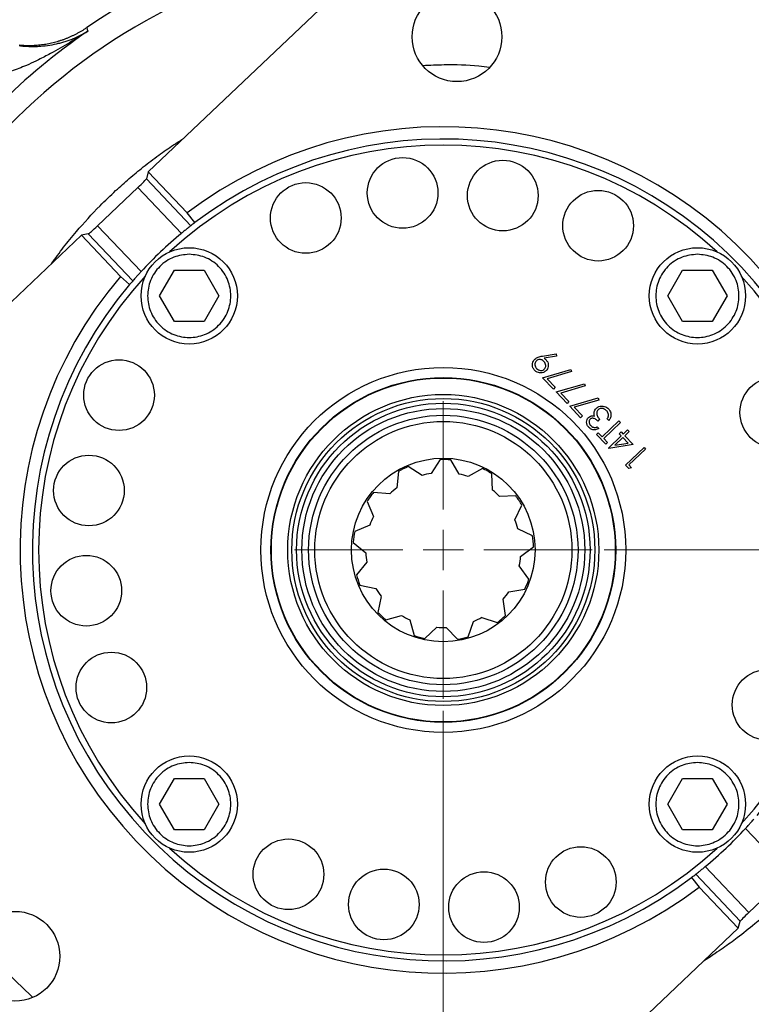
# Model space of a CAD drawing. Header units: inches. Extents: x 0.6 to 16.3, y 0.2 to 11.5.
# Tile 23 of 25: x 11.8 to 14.2, y 5.8 to 9. Entities that reach past the tile are written whole.
import ezdxf

# ---------------------------------------------------------------- set-up
doc = ezdxf.new("R2010")
doc.units = ezdxf.units.IN
doc.header["$MEASUREMENT"] = 0
doc.styles.add('SLDTEXTSTYLE0', font='TXT', dxfattribs={"width": 0.75})
doc.dimstyles.new('SLDDIMSTYLE0', dxfattribs={"dimtxt": 0.137795, "dimasz": 0.14, "dimexe": 0, "dimexo": 0.0625, "dimgap": 0.034449, "dimtad": 1, "dimlfac": 1.5, "dimrnd": 1e-09, "dimzin": 4, "dimdsep": 46, "dimtxsty": 'SLDTEXTSTYLE0', "dimblk1": 'CLOSED', "dimblk2": 'CLOSED', "dimsah": 1, "dimcen": 0.09, "dimadec": 0, "dimazin": 1, "dimtfac": 1, "dimtofl": 0, "dimtmove": 0, "dimatfit": 3, "dimldrblk": 'CLOSED', "dimfxl": 0, "dimfrac": 2, "dimtolj": 1, "dimtzin": 12, "dimarcsym": 0})
doc.dimstyles.new('SLDDIMSTYLE1', dxfattribs={"dimtxt": 0.137795, "dimasz": 0.14, "dimexe": 0, "dimexo": 0.0625, "dimgap": 0.034449, "dimtad": 1, "dimlfac": 1.5, "dimrnd": 1e-09, "dimzin": 12, "dimdsep": 46, "dimtxsty": 'SLDTEXTSTYLE0', "dimblk1": 'CLOSED', "dimblk2": 'CLOSED', "dimsah": 1, "dimcen": 0.09, "dimadec": 0, "dimazin": 3, "dimtfac": 1, "dimtofl": 0, "dimtmove": 0, "dimatfit": 3, "dimldrblk": 'CLOSED', "dimfxl": 0, "dimfrac": 2, "dimtolj": 1, "dimtzin": 12, "dimarcsym": 0})
doc.dimstyles.new('SLDDIMSTYLE2', dxfattribs={"dimtxt": 0.137795, "dimasz": 0.14, "dimexe": 0, "dimexo": 0.0625, "dimgap": 0.034449, "dimtad": 1, "dimlfac": 1.5, "dimrnd": 1e-09, "dimzin": 12, "dimdsep": 46, "dimtxsty": 'SLDTEXTSTYLE0', "dimblk1": 'CLOSED', "dimblk2": 'CLOSED', "dimsah": 1, "dimcen": 0.09, "dimadec": 0, "dimazin": 3, "dimtfac": 1, "dimtmove": 0, "dimatfit": 0, "dimldrblk": 'CLOSED', "dimfxl": 0, "dimfrac": 2, "dimtolj": 1, "dimtzin": 12, "dimarcsym": 0})

# ---------------------------------------------------------------- blocks, each defined once
blk = doc.blocks.new('_Closed')
at = {"color": 0, "linetype": 'ByBlock', "lineweight": -2}
for p, q in [((-1, 0.166667), (0, 0)), ((-1, 0.166667), (-1, -0.166667)), ((0, 0), (-1, -0.166667)), ((0, 0), (-1, 0))]:
    blk.add_line(p, q, dxfattribs=at)
blk = doc.blocks.new('_D')
at = {"color": 7, "linetype": 'Continuous', "lineweight": 0}
for p, q in [((13.5425, 9.2959), (15.9172, 9.2959)), ((15.8779, 9.2959), (15.8779, 4.4262)), ((14.4696, 4.4262), (15.9172, 4.4262))]:
    blk.add_line(p, q, dxfattribs=at)
at = {"color": 7, "linetype": 'Continuous', "lineweight": 18, "xscale": 0.14, "yscale": 0.14}
for p, rotation in [((15.8779, 9.2959), 90.0000000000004), ((15.8779, 4.4262), 270.0000000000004)]:
    blk.add_blockref('_Closed', p, dxfattribs=dict(at, rotation=rotation))
at = {"color": 7, "linetype": 'Continuous', "lineweight": 18, "insert": (15.7002, 8.3181), "char_height": 0.1378, "attachment_point": 1, "rotation": 90, "style": 'SLDTEXTSTYLE0'}
blk.add_mtext('7.30', dxfattribs=at)
blk = doc.blocks.new('_D_1')
at = {"color": 7, "linetype": 'Continuous', "lineweight": 0}
for p, q in [((15.2775, 6.9375), (15.2775, 3.0455)), ((12.3908, 4.626), (12.3908, 3.0455)), ((15.2775, 3.0849), (12.3908, 3.0849))]:
    blk.add_line(p, q, dxfattribs=at)
at = {"color": 7, "linetype": 'Continuous', "lineweight": 18, "xscale": 0.14, "yscale": 0.14, "rotation": 180.0000000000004}
blk.add_blockref('_Closed', (12.3908, 3.0849), dxfattribs=at)
at = {"color": 7, "linetype": 'Continuous', "lineweight": 18, "xscale": 0.14, "yscale": 0.14}
blk.add_blockref('_Closed', (15.2775, 3.0849), dxfattribs=at)
at = {"color": 7, "linetype": 'Continuous', "lineweight": 18, "insert": (13.8165, 3.2625), "char_height": 0.1378, "attachment_point": 1, "style": 'SLDTEXTSTYLE0'}
blk.add_mtext('4.33', dxfattribs=at)
blk = doc.blocks.new('_D_2')
at = {"color": 7, "linetype": 'Continuous', "lineweight": 0}
for p, q in [((13.2241, 6.7202), (13.2241, 3.9904)), ((12.3908, 4.626), (12.3908, 3.9904)), ((12.3908, 4.0298), (12.1408, 4.0298)), ((13.2241, 4.0298), (12.3908, 4.0298)), ((13.2241, 4.0298), (13.4741, 4.0298))]:
    blk.add_line(p, q, dxfattribs=at)
at = {"color": 7, "linetype": 'Continuous', "lineweight": 18, "xscale": 0.14, "yscale": 0.14}
blk.add_blockref('_Closed', (12.3908, 4.0298, -0.3129), dxfattribs=at)
at = {"color": 7, "linetype": 'Continuous', "lineweight": 18, "xscale": 0.14, "yscale": 0.14, "rotation": 180.0000000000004}
blk.add_blockref('_Closed', (13.2241, 4.0298, -0.3129), dxfattribs=at)
at = {"color": 7, "linetype": 'Continuous', "lineweight": 18, "insert": (12.5599, 4.2074), "char_height": 0.1378, "attachment_point": 1, "style": 'SLDTEXTSTYLE0'}
blk.add_mtext('1.25', dxfattribs=at)
blk = doc.blocks.new('_D_3')
at = {"color": 7, "linetype": 'Continuous', "lineweight": 0}
for p, q in [((13.7464, 7.2426), (15.6149, 7.2426)), ((15.5755, 7.2426), (15.5755, 4.4262)), ((14.4696, 4.4262), (15.6149, 4.4262))]:
    blk.add_line(p, q, dxfattribs=at)
at = {"color": 7, "linetype": 'Continuous', "lineweight": 18, "xscale": 0.14, "yscale": 0.14}
for p, rotation in [((15.5755, 7.2426, -0.3129), 90.0000000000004), ((15.5755, 4.4262, -0.3129), 270.0000000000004)]:
    blk.add_blockref('_Closed', p, dxfattribs=dict(at, rotation=rotation))
at = {"color": 7, "linetype": 'Continuous', "lineweight": 18, "insert": (15.3979, 5.5538), "char_height": 0.1378, "attachment_point": 1, "rotation": 90, "style": 'SLDTEXTSTYLE0'}
blk.add_mtext('4.22', dxfattribs=at)
blk = doc.blocks.new('SW_CENTERMARKSYMBOL_1')
at = {"color": 0, "linetype": 'Continuous', "lineweight": 18}
for p, q in [((0, 0.1312), (0, 0.483)), ((0, 0), (0, 0.0656)), ((-0.1312, 0), (-0.483, 0)), ((0, 0), (-0.0656, 0)), ((0, 0), (0, -0.0656)), ((0, 0), (0.0656, 0)), ((0.1312, 0), (0.483, 0)), ((0, -0.1312), (0, -0.483))]:
    blk.add_line(p, q, dxfattribs=at)

msp = doc.modelspace()

# ---------------------------------------------------------------- linework, layer by layer
at = {"color": 7, "linetype": 'Continuous', "lineweight": 25}
for p, q in [((13.0164, 9.1815), (12.2663, 8.4702)), ((12.0665, 8.9385), (12.0683, 8.9327)), ((12.0683, 8.9327), (12.07, 8.927)), ((12.2663, 8.4702), (12.2601, 8.4479)), ((12.2601, 8.4479), (12.4048, 8.2953)), ((12.3929, 8.3367), (12.2663, 8.4702)), ((12.2325, 8.4191), (12.1019, 8.2952)), ((12.3736, 8.2703), (12.2325, 8.4191)), ((12.4178, 8.3053), (12.3929, 8.3367)), ((12.1019, 8.2952), (12.243, 8.1464)), ((12.049, 8.2641), (11.2989, 7.5528)), ((12.0716, 8.2692), (12.049, 8.2641)), ((12.049, 8.2641), (12.1757, 8.1306)), ((12.2163, 8.1166), (12.0716, 8.2692)), ((12.3029, 8.0675), (12.3511, 8.1509)), ((12.3511, 8.1509), (12.4473, 8.1509)), ((12.4473, 8.1509), (12.4954, 8.0675)), ((13.9529, 8.0675), (14.001, 8.1509)), ((14.001, 8.1509), (14.0972, 8.1509)), ((14.0972, 8.1509), (14.1453, 8.0675)), ((12.1757, 8.1306), (12.2056, 8.1041)), ((12.3511, 7.9842), (12.3029, 8.0675)), ((12.4954, 8.0675), (12.4473, 7.9842)), ((14.001, 7.9842), (13.9529, 8.0675)), ((14.1453, 8.0675), (14.0972, 7.9842)), ((12.4473, 7.9842), (12.3511, 7.9842)), ((14.0972, 7.9842), (14.001, 7.9842)), ((13.5457, 7.8722), (13.5906, 7.8794)), ((13.5917, 7.8722), (13.5512, 7.8657)), ((13.5906, 7.8794), (13.5917, 7.8722)), ((13.5463, 7.802), (13.6384, 7.829)), ((13.5815, 7.7648), (13.5463, 7.802)), ((13.6403, 7.8219), (13.5612, 7.7987)), ((13.6384, 7.829), (13.6403, 7.8219)), ((13.5612, 7.7987), (13.5877, 7.7707)), ((13.5877, 7.7707), (13.5815, 7.7648)), ((13.5904, 7.7555), (13.6825, 7.7825)), ((13.6844, 7.7754), (13.6053, 7.7522)), ((13.6825, 7.7825), (13.6844, 7.7754)), ((13.6257, 7.7183), (13.5904, 7.7555)), ((13.6053, 7.7522), (13.6319, 7.7241)), ((13.6345, 7.709), (13.7266, 7.736)), ((13.7266, 7.736), (13.7285, 7.7289)), ((13.6319, 7.7241), (13.6257, 7.7183)), ((13.6698, 7.6717), (13.6345, 7.709)), ((13.7285, 7.7289), (13.6494, 7.7057)), ((13.6494, 7.7057), (13.676, 7.6776)), ((13.676, 7.6776), (13.6698, 7.6717)), ((13.7241, 7.6423), (13.7293, 7.6369)), ((13.7316, 7.6671), (13.7254, 7.6612)), ((13.7399, 7.6102), (13.7942, 7.6616)), ((13.7993, 7.6562), (13.7451, 7.6048)), ((13.7617, 7.6633), (13.7566, 7.6687)), ((13.7942, 7.6616), (13.7993, 7.6562)), ((13.7212, 7.6175), (13.7274, 7.6234)), ((13.7514, 7.5857), (13.7212, 7.6175)), ((13.7274, 7.6234), (13.7399, 7.6102)), ((13.7601, 7.5734), (13.802, 7.6131)), ((13.8071, 7.6076), (13.7809, 7.5827)), ((13.7954, 7.62), (13.8016, 7.6259)), ((13.802, 7.6131), (13.7954, 7.62)), ((13.8016, 7.6259), (13.8082, 7.619)), ((13.8242, 7.5896), (13.8071, 7.6076)), ((13.8082, 7.619), (13.8221, 7.6322)), ((13.8273, 7.6268), (13.8133, 7.6135)), ((13.8133, 7.6135), (13.8405, 7.5848)), ((13.8221, 7.6322), (13.8273, 7.6268)), ((13.7451, 7.6048), (13.7576, 7.5916)), ((13.7576, 7.5916), (13.7514, 7.5857)), ((13.8405, 7.5848), (13.7611, 7.5723)), ((13.7809, 7.5827), (13.8242, 7.5896)), ((13.8153, 7.5183), (13.8758, 7.5756)), ((13.8758, 7.5756), (13.8809, 7.5702)), ((13.7611, 7.5723), (13.7601, 7.5734)), ((13.8809, 7.5702), (13.8267, 7.5187)), ((13.1551, 7.4848), (13.1102, 7.5131)), ((13.2136, 7.5359), (13.1848, 7.4913)), ((13.2756, 7.4891), (13.249, 7.535)), ((13.8259, 7.5071), (13.8153, 7.5183)), ((13.8267, 7.5187), (13.8355, 7.5094)), ((13.0785, 7.4974), (13.0737, 7.4445)), ((13.3511, 7.5072), (13.3049, 7.4811)), ((13.3842, 7.437), (13.3821, 7.49)), ((13.8355, 7.5094), (13.8259, 7.5071)), ((13.0505, 7.4249), (12.9976, 7.4292)), ((13.4595, 7.4179), (13.4065, 7.4162)), ((12.9767, 7.4005), (12.9971, 7.3515)), ((13.4562, 7.3403), (13.4789, 7.3882)), ((12.9856, 7.3233), (12.9368, 7.3025)), ((13.514, 7.2884), (13.4663, 7.3116)), ((12.9317, 7.2674), (12.9725, 7.2335)), ((13.475, 7.2212), (13.5174, 7.2531)), ((12.9754, 7.2032), (12.9419, 7.1621)), ((13.5021, 7.1484), (13.4706, 7.1911)), ((12.9536, 7.1287), (13.0055, 7.1176)), ((13.4364, 7.1071), (13.4887, 7.1156)), ((13.0221, 7.0921), (13.0116, 7.0402)), ((13.4265, 7.03), (13.4185, 7.0825)), ((13.0375, 7.016), (13.0886, 7.0303)), ((13.1152, 7.0155), (13.13, 6.9646)), ((13.3046, 6.9603), (13.3218, 7.0105)), ((13.3491, 7.0239), (13.3994, 7.0072)), ((13.1642, 6.9553), (13.2028, 6.9916)), ((13.2332, 6.9909), (13.27, 6.9527)), ((12.3029, 6.4176), (12.3511, 6.5009)), ((12.3511, 6.5009), (12.4473, 6.5009)), ((12.4473, 6.5009), (12.4954, 6.4176)), ((13.9529, 6.4176), (14.001, 6.5009)), ((14.001, 6.5009), (14.0972, 6.5009)), ((14.0972, 6.5009), (14.1453, 6.4176)), ((12.3511, 6.3343), (12.3029, 6.4176)), ((12.4954, 6.4176), (12.4473, 6.3343)), ((14.001, 6.3343), (13.9529, 6.4176)), ((14.1453, 6.4176), (14.0972, 6.3343)), ((12.4473, 6.3343), (12.3511, 6.3343)), ((14.0972, 6.3343), (14.001, 6.3343)), ((14.3464, 6.1899), (14.2053, 6.3387)), ((14.0746, 6.2149), (14.2158, 6.0661)), ((14.0304, 6.1798), (14.0553, 6.1485)), ((14.1882, 6.0373), (14.0435, 6.1898)), ((14.2158, 6.0661), (14.3464, 6.1899)), ((14.0553, 6.1485), (14.1819, 6.0149)), ((13.4318, 5.3036), (14.1819, 6.0149)), ((14.1819, 6.0149), (14.1882, 6.0373))]:
    msp.add_line(p, q, dxfattribs=at)
for centre, radius in [((13.2685, 8.9086), 0.1457), ((13.092, 8.4017), 0.1147), ((13.4172, 8.3931), 0.1147), ((12.7776, 8.3204), 0.1147), ((13.7268, 8.2954), 0.1147), ((12.3992, 8.0675), 0.1563), ((14.0491, 8.0675), 0.1563), ((12.1713, 7.7453), 0.1147), ((13.2241, 7.2426), 0.5922), ((13.2241, 7.2426), 0.5597), ((13.2241, 7.2426), 0.5583), ((14.302, 7.6891), 0.1147), ((13.2241, 7.2426), 0.5049), ((13.2241, 7.2426), 0.4918), ((13.2241, 7.2426), 0.4765), ((13.2241, 7.2426), 0.4593), ((13.2241, 7.2426), 0.4373), ((13.2241, 7.2426), 0.4173), ((12.0735, 7.4357), 0.1147), ((13.2241, 7.2426), 0.298), ((12.065, 7.1105), 0.1147), ((12.1463, 6.7961), 0.1147), ((14.2769, 6.7398), 0.1147), ((12.3992, 6.4176), 0.1563), ((14.0491, 6.4176), 0.1563), ((12.7214, 6.1898), 0.1147), ((13.6706, 6.1647), 0.1147), ((13.031, 6.092), 0.1147), ((13.3562, 6.0834), 0.1147), ((11.8334, 5.9237), 0.1457)]:
    msp.add_circle(centre, radius, dxfattribs=at)
for radius, start, end in [(2.0533, 77.4324, 124.3161), (2.0419, 124.4163, 145.5837), (1.374, 319.7365, 127.2238), (1.334, 319.7736, 127.1866), (1.334, 127.1866, 127.8937), (1.334, 129.6111, 137.3492), (1.374, 139.7365, 307.2238), (1.334, 139.7736, 307.1866), (1.334, 139.0665, 139.7736), (0.2935, 112.831, 119.7541), (0.2935, 85.1387, 92.0618), (0.2518, 98.9849, 105.908), (0.2518, 71.2926, 78.2156), (0.2935, 57.4464, 64.3695), (0.2935, 140.5233, 147.4464), (0.2518, 126.6772, 133.6003), (0.2518, 43.6003, 50.5233), (0.2935, 29.7541, 36.6772), (0.2518, 154.3695, 161.2926), (0.2518, 15.908, 22.831), (0.2935, 168.2156, 175.1387), (0.2935, 2.0618, 8.9849), (0.2518, 182.0618, 188.9849), (0.2518, 348.2156, 355.1387), (0.2935, 195.908, 202.831), (0.2935, 334.3695, 341.2926), (0.2518, 209.7541, 216.6772), (0.2518, 320.5233, 327.4464), (0.2935, 223.6003, 230.5233), (0.2518, 237.4464, 244.3695), (0.2518, 292.831, 299.7541), (0.2935, 306.6772, 313.6003), (0.2518, 265.1387, 272.0618), (0.2935, 251.2926, 258.2156), (0.2935, 278.9849, 285.908), (1.334, 309.6111, 317.3492), (1.334, 307.1866, 307.8937)]:
    msp.add_arc((13.2241, 7.2426), radius, start, end, dxfattribs=at)
at = {"color": 8, "linetype": 'Continuous', "lineweight": 25}
for radius, start, end in [(1.9709, 95.2446, 171.7157), (1.314, 47.4194, 132.5806), (1.314, 137.4194, 222.5806), (1.314, 317.4194, 42.5806), (1.9709, 275.2446, 351.7157), (1.314, 227.4194, 312.5806), (1.9709, 219.4936, 227.4666)]:
    msp.add_arc((13.2241, 7.2426), radius, start, end, dxfattribs=at)
at = {"color": 7, "linetype": 'Continuous', "lineweight": 25}
for centre, start_param, end_param in [((12.2311, 8.4206), 4.712389, 6.195919), ((12.1004, 8.2967), 3.228859, 4.712389), ((14.2172, 6.0645), 1.570796, 3.054326)]:
    msp.add_ellipse(centre, major_axis=(0.029, 0.0275), ratio=0.052408, start_param=start_param, end_param=end_param, dxfattribs=at)
for points, knots in [([(12.07, 8.927), (12.053, 8.9157), (12.0357, 8.9047), (11.9983, 8.8818), (11.9781, 8.8701), (11.9451, 8.8521), (11.9324, 8.8454), (11.9134, 8.8358), (11.9071, 8.8327), (11.8906, 8.8248), (11.8805, 8.8202), (11.8542, 8.8087), (11.838, 8.8022), (11.8039, 8.7901), (11.7862, 8.7846), (11.7687, 8.7803)], [-0.001686, -0.001686, -0.001686, -0.001686, 0.290547, 0.290547, 0.624527, 0.624527, 0.833265, 0.833265, 0.937634, 0.937634, 1.104625, 1.104625, 1.371809, 1.371809, 1.668217, 1.668217, 1.668217, 1.668217]), ([(11.8473, 8.882), (11.8505, 8.8817), (11.8569, 8.8812), (11.8665, 8.8807), (11.8761, 8.8805), (11.8857, 8.8806), (11.8954, 8.8809), (11.905, 8.8815), (11.9145, 8.8824), (11.9241, 8.8836), (11.9336, 8.885), (11.9431, 8.8867), (11.9525, 8.8887), (11.9619, 8.891), (11.9711, 8.8935), (11.9804, 8.8963), (11.9895, 8.8994), (11.9985, 8.9028), (12.0074, 8.9063), (12.0163, 8.9102), (12.025, 8.9143), (12.0336, 8.9186), (12.042, 8.9232), (12.0504, 8.9281), (12.0585, 8.9331), (12.0639, 8.9367), (12.0665, 8.9385)], [0, 0, 0, 0, 0.041666, 0.083331, 0.124998, 0.166665, 0.208333, 0.25, 0.291668, 0.333335, 0.375001, 0.416665, 0.458329, 0.499991, 0.541654, 0.583318, 0.624983, 0.66665, 0.708318, 0.749986, 0.791656, 0.833325, 0.874994, 0.916663, 0.958332, 1, 1, 1, 1]), ([(11.8474, 8.8799), (11.8499, 8.8796), (11.855, 8.879), (11.8626, 8.8783), (11.8703, 8.8778), (11.8782, 8.8774), (11.8861, 8.8772), (11.8942, 8.8772), (11.9023, 8.8774), (11.9174, 8.878), (11.9401, 8.8802), (11.9635, 8.8845), (11.9823, 8.8892), (11.9958, 8.8931), (12.0091, 8.8976), (12.0239, 8.9033), (12.0397, 8.9103), (12.0557, 8.9185), (12.0654, 8.9243), (12.07, 8.927)], [0, 0, 0, 0, 0.0267944, 0.0544151, 0.0828789, 0.1122026, 0.1424023, 0.1734943, 0.2054947, 0.2384195, 0.3545024, 0.4866567, 0.5475375, 0.6137524, 0.6778285, 0.7421465, 0.8362973, 0.9224221, 1, 1, 1, 1]), ([(13.1575, 8.8156), (13.1805, 8.8167), (13.2409, 8.8195), (13.3136, 8.8175), (13.3629, 8.8119), (13.3748, 8.8105)], [0, 0, 0, 0, 0.316958, 0.83384, 1, 1, 1, 1]), ([(11.9522, 8.1723), (11.9651, 8.1901), (11.9908, 8.2256), (12.0428, 8.2887), (12.099, 8.3503), (12.1572, 8.4068), (12.2041, 8.4487), (12.2507, 8.4872), (12.2987, 8.5235), (12.3418, 8.554), (12.3687, 8.5707), (12.3791, 8.5771)], [0, 0, 0, 0, 0.11134, 0.222004, 0.413895, 0.533408, 0.633236, 0.732465, 0.839496, 0.938013, 1, 1, 1, 1]), ([(12.4048, 8.2953), (12.4047, 8.2953), (12.4044, 8.295), (12.4022, 8.2933), (12.3959, 8.2884), (12.3872, 8.2814), (12.3793, 8.2749), (12.3747, 8.2712), (12.3736, 8.2703)], [0, 0, 0, 0, 0.021194, 0.247079, 0.47325, 0.700323, 0.928213, 1, 1, 1, 1]), ([(12.3992, 8.2025), (12.4161, 8.2007), (12.4423, 8.1979), (12.4737, 8.1811), (12.4953, 8.1637), (12.5128, 8.1421), (12.5291, 8.1106), (12.5374, 8.0675), (12.5291, 8.0244), (12.5128, 7.993), (12.4953, 7.9714), (12.4737, 7.9538), (12.4423, 7.9375), (12.3992, 7.9293), (12.3561, 7.9375), (12.3246, 7.9538), (12.303, 7.9714), (12.2855, 7.993), (12.2692, 8.0244), (12.2609, 8.0675), (12.2692, 8.1106), (12.2855, 8.1421), (12.303, 8.1637), (12.3246, 8.1811), (12.3561, 8.1979), (12.3822, 8.2007), (12.3992, 8.2025)], [0, 0, 0, 0, 0.059864, 0.09209, 0.125, 0.15791, 0.190136, 0.25, 0.309864, 0.34209, 0.375, 0.40791, 0.440136, 0.5, 0.559864, 0.59209, 0.625, 0.65791, 0.690136, 0.75, 0.809864, 0.84209, 0.875, 0.90791, 0.940136, 1, 1, 1, 1]), ([(14.0491, 8.2025), (14.0661, 8.2007), (14.0922, 8.1979), (14.1236, 8.1811), (14.1452, 8.1637), (14.1628, 8.1421), (14.1791, 8.1106), (14.1873, 8.0675), (14.1791, 8.0244), (14.1628, 7.993), (14.1452, 7.9714), (14.1236, 7.9538), (14.0922, 7.9375), (14.0491, 7.9293), (14.006, 7.9375), (13.9745, 7.9538), (13.9529, 7.9714), (13.9354, 7.993), (13.9191, 8.0244), (13.9108, 8.0675), (13.9191, 8.1106), (13.9354, 8.1421), (13.9529, 8.1637), (13.9745, 8.1811), (14.006, 8.1979), (14.0321, 8.2007), (14.0491, 8.2025)], [0, 0, 0, 0, 0.059864, 0.09209, 0.125, 0.15791, 0.190136, 0.25, 0.309864, 0.34209, 0.375, 0.40791, 0.440136, 0.5, 0.559864, 0.59209, 0.625, 0.65791, 0.690136, 0.75, 0.809864, 0.84209, 0.875, 0.90791, 0.940136, 1, 1, 1, 1]), ([(12.243, 8.1464), (12.2409, 8.1441), (12.2358, 8.1385), (12.2282, 8.1301), (12.2215, 8.1225), (12.2174, 8.1179), (12.2167, 8.117), (12.2163, 8.1166)], [0, 0, 0, 0, 0.156252, 0.384093, 0.61213, 0.839734, 1, 1, 1, 1]), ([(13.5214, 7.8623), (13.5249, 7.8648), (13.5303, 7.8687), (13.5389, 7.871), (13.5435, 7.8718), (13.5457, 7.8722)], [0, 0, 0, 0, 0.480431, 0.738856, 1, 1, 1, 1]), ([(13.5512, 7.8657), (13.5518, 7.8652), (13.5529, 7.8643), (13.5551, 7.8624), (13.5567, 7.8608), (13.5577, 7.8598)], [0, 0, 0, 0, 0.250167, 0.500366, 1, 1, 1, 1]), ([(13.5206, 7.826), (13.5186, 7.8285), (13.5146, 7.8337), (13.5127, 7.8432), (13.5143, 7.8521), (13.5176, 7.8584), (13.5205, 7.8614), (13.5214, 7.8623)], [0, 0, 0, 0, 0.239816, 0.481597, 0.693698, 0.901796, 1, 1, 1, 1]), ([(13.5262, 7.8566), (13.525, 7.8552), (13.5226, 7.8525), (13.5212, 7.8468), (13.5216, 7.8407), (13.5238, 7.8353), (13.5261, 7.8326), (13.527, 7.8316)], [0, 0, 0, 0, 0.190587, 0.382438, 0.616857, 0.848016, 1, 1, 1, 1]), ([(13.5505, 7.8549), (13.5487, 7.8566), (13.5454, 7.8595), (13.5394, 7.8612), (13.5338, 7.861), (13.5292, 7.8592), (13.5269, 7.8572), (13.5262, 7.8566)], [0, 0, 0, 0, 0.274864, 0.474256, 0.67326, 0.886701, 1, 1, 1, 1]), ([(13.527, 7.8316), (13.5289, 7.8299), (13.5325, 7.8267), (13.5393, 7.825), (13.5454, 7.8254), (13.5495, 7.8273), (13.5514, 7.829), (13.5519, 7.8294)], [0, 0, 0, 0, 0.262481, 0.527486, 0.725172, 0.924021, 1, 1, 1, 1]), ([(13.5519, 7.8294), (13.553, 7.8307), (13.5553, 7.8333), (13.5568, 7.839), (13.5564, 7.8452), (13.554, 7.8508), (13.5516, 7.8537), (13.5505, 7.8549)], [0, 0, 0, 0, 0.181891, 0.364897, 0.598874, 0.832226, 1, 1, 1, 1]), ([(13.5577, 7.8598), (13.5597, 7.8573), (13.5636, 7.8523), (13.5654, 7.8431), (13.5644, 7.8342), (13.561, 7.828), (13.5582, 7.8251), (13.5573, 7.8243)], [0, 0, 0, 0, 0.238544, 0.479028, 0.693755, 0.908413, 1, 1, 1, 1]), ([(13.5573, 7.8243), (13.5549, 7.8224), (13.55, 7.8185), (13.541, 7.8168), (13.5324, 7.8182), (13.5254, 7.8214), (13.5219, 7.8247), (13.5206, 7.826)], [0, 0, 0, 0, 0.224819, 0.451821, 0.648663, 0.862562, 1, 1, 1, 1]), ([(13.7211, 7.7027), (13.7236, 7.7047), (13.7287, 7.7085), (13.7382, 7.7104), (13.7474, 7.7092), (13.755, 7.7055), (13.7588, 7.7019), (13.7604, 7.7003)], [0, 0, 0, 0, 0.215157, 0.43113, 0.644368, 0.845924, 1, 1, 1, 1]), ([(13.6967, 7.6402), (13.6947, 7.6428), (13.6908, 7.6479), (13.6889, 7.6572), (13.6904, 7.6657), (13.6935, 7.6705), (13.6954, 7.6725), (13.6957, 7.6728)], [0, 0, 0, 0, 0.2671779, 0.5362709, 0.7661476, 0.9705994, 1, 1, 1, 1]), ([(13.6957, 7.6728), (13.6976, 7.6743), (13.7013, 7.6772), (13.7083, 7.6786), (13.7128, 7.6779), (13.7148, 7.6775)], [0, 0, 0, 0, 0.345596, 0.694571, 1, 1, 1, 1]), ([(13.7148, 7.6775), (13.7145, 7.6784), (13.7139, 7.6803), (13.7133, 7.6841), (13.7136, 7.687), (13.7138, 7.689)], [0, 0, 0, 0, 0.2513182, 0.503211, 1, 1, 1, 1]), ([(13.7138, 7.689), (13.714, 7.6903), (13.7149, 7.6941), (13.7174, 7.6989), (13.7202, 7.7018), (13.7211, 7.7027)], [0, 0, 0, 0, 0.251636, 0.74761, 1, 1, 1, 1]), ([(13.7268, 7.6978), (13.7256, 7.6964), (13.7231, 7.6936), (13.7218, 7.688), (13.7221, 7.6822), (13.7251, 7.6748), (13.729, 7.6702), (13.7316, 7.6671)], [0, 0, 0, 0, 0.158835, 0.318503, 0.482495, 0.649269, 1, 1, 1, 1]), ([(13.7541, 7.6946), (13.7517, 7.6967), (13.7477, 7.7004), (13.7401, 7.7024), (13.7339, 7.7021), (13.7294, 7.7001), (13.7274, 7.6984), (13.7268, 7.6978)], [0, 0, 0, 0, 0.314274, 0.530607, 0.746685, 0.911394, 1, 1, 1, 1]), ([(13.7605, 7.6813), (13.7603, 7.6826), (13.7598, 7.686), (13.7576, 7.6906), (13.7552, 7.6934), (13.7541, 7.6946)], [0, 0, 0, 0, 0.251637, 0.685261, 1, 1, 1, 1]), ([(13.7566, 7.6687), (13.7571, 7.6697), (13.7582, 7.6716), (13.76, 7.6758), (13.7603, 7.6791), (13.7605, 7.6813)], [0, 0, 0, 0, 0.251488, 0.503423, 1, 1, 1, 1]), ([(13.7604, 7.7003), (13.7627, 7.6976), (13.7667, 7.6926), (13.7689, 7.6835), (13.768, 7.6741), (13.7647, 7.6675), (13.7622, 7.6639), (13.7617, 7.6633)], [0, 0, 0, 0, 0.260924, 0.466581, 0.672207, 0.945993, 1, 1, 1, 1]), ([(13.7293, 7.6369), (13.7256, 7.6351), (13.7194, 7.6321), (13.7097, 7.6324), (13.7022, 7.6352), (13.6985, 7.6386), (13.6967, 7.6402)], [0, 0, 0, 0, 0.344885, 0.57313, 0.801696, 1, 1, 1, 1]), ([(13.7008, 7.6673), (13.7, 7.6664), (13.6983, 7.6644), (13.6972, 7.6601), (13.6975, 7.6552), (13.6995, 7.6502), (13.7017, 7.6475), (13.7029, 7.6462)], [0, 0, 0, 0, 0.161775, 0.324282, 0.555768, 0.777728, 1, 1, 1, 1]), ([(13.7254, 7.6612), (13.7226, 7.6637), (13.7185, 7.6674), (13.712, 7.67), (13.7073, 7.6705), (13.7034, 7.6694), (13.7016, 7.6679), (13.7008, 7.6673)], [0, 0, 0, 0, 0.393521, 0.590572, 0.743461, 0.897303, 1, 1, 1, 1]), ([(13.7029, 7.6462), (13.7049, 7.6444), (13.7083, 7.6415), (13.7149, 7.6401), (13.72, 7.6409), (13.7231, 7.642), (13.7241, 7.6423)], [0, 0, 0, 0, 0.3446096, 0.5680404, 0.8620851, 1, 1, 1, 1]), ([(12.3992, 6.5526), (12.4161, 6.5508), (12.4423, 6.548), (12.4737, 6.5312), (12.4953, 6.5138), (12.5128, 6.4921), (12.5291, 6.4607), (12.5374, 6.4176), (12.5291, 6.3745), (12.5128, 6.3431), (12.4953, 6.3215), (12.4737, 6.3039), (12.4423, 6.2876), (12.3992, 6.2793), (12.3561, 6.2876), (12.3246, 6.3039), (12.303, 6.3215), (12.2855, 6.3431), (12.2692, 6.3745), (12.2609, 6.4176), (12.2692, 6.4607), (12.2855, 6.4921), (12.303, 6.5138), (12.3246, 6.5312), (12.3561, 6.548), (12.3822, 6.5508), (12.3992, 6.5526)], [0, 0, 0, 0, 0.059864, 0.09209, 0.125, 0.15791, 0.190136, 0.25, 0.309864, 0.34209, 0.375, 0.40791, 0.440136, 0.5, 0.559864, 0.59209, 0.625, 0.65791, 0.690136, 0.75, 0.809864, 0.84209, 0.875, 0.90791, 0.940136, 1, 1, 1, 1]), ([(14.0491, 6.5526), (14.0661, 6.5508), (14.0922, 6.548), (14.1236, 6.5312), (14.1452, 6.5138), (14.1628, 6.4921), (14.1791, 6.4607), (14.1873, 6.4176), (14.1791, 6.3745), (14.1628, 6.3431), (14.1452, 6.3215), (14.1236, 6.3039), (14.0922, 6.2876), (14.0491, 6.2793), (14.006, 6.2876), (13.9745, 6.3039), (13.9529, 6.3215), (13.9354, 6.3431), (13.9191, 6.3745), (13.9108, 6.4176), (13.9191, 6.4607), (13.9354, 6.4921), (13.9529, 6.5138), (13.9745, 6.5312), (14.006, 6.548), (14.0321, 6.5508), (14.0491, 6.5526)], [0, 0, 0, 0, 0.059864, 0.09209, 0.125, 0.15791, 0.190136, 0.25, 0.309864, 0.34209, 0.375, 0.40791, 0.440136, 0.5, 0.559864, 0.59209, 0.625, 0.65791, 0.690136, 0.75, 0.809864, 0.84209, 0.875, 0.90791, 0.940136, 1, 1, 1, 1]), ([(14.2053, 6.3387), (14.2074, 6.341), (14.2125, 6.3466), (14.2201, 6.3551), (14.2268, 6.3627), (14.2308, 6.3673), (14.2316, 6.3682), (14.2319, 6.3686)], [0, 0, 0, 0, 0.1562521, 0.3840929, 0.6121295, 0.8397339, 1, 1, 1, 1]), ([(14.5121, 6.3281), (14.5052, 6.3183), (14.4859, 6.2912), (14.4515, 6.2471), (14.4113, 6.1993), (14.3739, 6.1585), (14.3418, 6.1255), (14.3107, 6.0951), (14.2756, 6.0628), (14.2312, 6.0247), (14.1829, 5.9865), (14.1394, 5.9547), (14.1033, 5.9303), (14.0827, 5.9158), (14.0701, 5.9087), (14.0696, 5.9085)], [0, 0, 0, 0, 0.05839, 0.16268, 0.273429, 0.363732, 0.432901, 0.498408, 0.576174, 0.666196, 0.784121, 0.876967, 0.929554, 0.997173, 1, 1, 1, 1]), ([(14.0435, 6.1898), (14.0435, 6.1899), (14.0439, 6.1902), (14.046, 6.1918), (14.0523, 6.1968), (14.0611, 6.2038), (14.069, 6.2102), (14.0736, 6.214), (14.0746, 6.2149)], [0, 0, 0, 0, 0.021194, 0.247079, 0.47325, 0.700323, 0.928213, 1, 1, 1, 1])]:
    msp.add_open_spline(points, degree=3, knots=knots, dxfattribs=at)

# ---------------------------------------------------------------- block references
at = {"color": 7, "linetype": 'Continuous', "lineweight": 0}
msp.add_blockref('SW_CENTERMARKSYMBOL_1', (13.2241, 7.2426), dxfattribs=at)

# ---------------------------------------------------------------- dimensions: what is measured, and where the dimension line sits
at = {"color": 7, "linetype": 'Continuous', "lineweight": 18}
for base, p1, dimstyle, picture, middle in [((15.8779, 4.4262), (13.5031, 9.2959), 'SLDDIMSTYLE0', '_D', (15.8779, 8.4962)), ((15.5755, 4.4262), (13.7071, 7.2426), 'SLDDIMSTYLE1', '_D_3', (15.5755, 5.732))]:
    dim = msp.add_linear_dim(base=base, p1=p1, p2=(14.4303, 4.4262), angle=90, dimstyle=dimstyle, dxfattribs=at)
    dim.commit()
    dim.dimension.update_dxf_attribs({"geometry": picture, "text_midpoint": middle, "dimtype": 160})
for base, p1, dimstyle, picture, middle in [((12.3908, 3.0849), (15.2775, 6.9769), 'SLDDIMSTYLE1', '_D_1', (13.9947, 3.0849)), ((12.3908, 4.0298), (13.2241, 6.7596), 'SLDDIMSTYLE2', '_D_2', (12.7381, 4.0298))]:
    dim = msp.add_linear_dim(base=base, p1=p1, p2=(12.3908, 4.6654), dimstyle=dimstyle, dxfattribs=at)
    dim.commit()
    dim.dimension.update_dxf_attribs({"geometry": picture, "text_midpoint": middle, "dimtype": 160})

doc.saveas('drawing.dxf')
